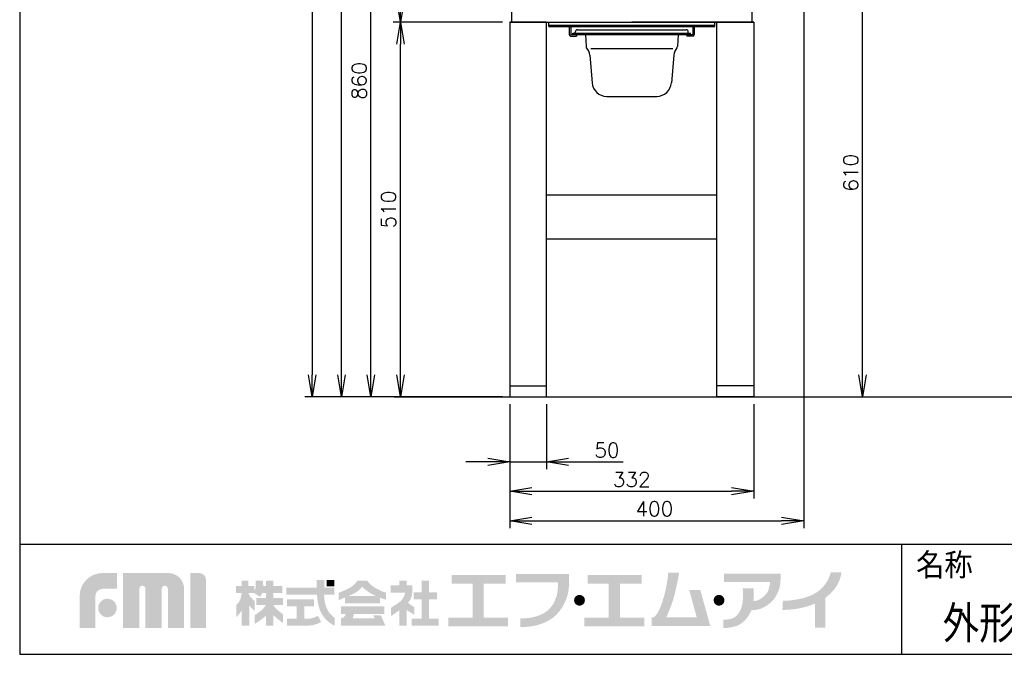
# Model space of a CAD drawing. Extents: x 230 to 4149, y 0 to 2754.
# Tile 1 of 5: x 230 to 1570, y 0 to 863. Entities that reach past the tile are written whole.
import ezdxf
from ezdxf.enums import TextEntityAlignment as Align

# ---------------------------------------------------------------- set-up
doc = ezdxf.new("R2010")
doc.units = 0
doc.header["$PDMODE"] = 3
doc.layers.get('0').update_dxf_attribs({"linetype": 'CONTINUOUS'})
doc.layers.get('DEFPOINTS').update_dxf_attribs({"linetype": 'CONTINUOUS'})
for name, color, linetype in [('DANMEN', 7, 'CONTINUOUS'), ('SUNPOU', 7, 'CONTINUOUS'), ('WAKU', 7, 'CONTINUOUS')]:
    doc.layers.add(name, color=color, linetype=linetype)
doc.styles.get("Standard").update_dxf_attribs({"font": 'romans.shx', "bigfont": 'extfont.shx'})
doc.dimstyles.get("Standard").update_dxf_attribs({"dimscale": 10, "dimtxt": 2, "dimasz": 3, "dimexe": 1, "dimexo": 1, "dimgap": 0.6, "dimtad": 3, "dimdec": 0, "dimzin": 0, "dimdsep": 46, "dimtxsty": 'STANDARD', "dimblk1": 'OPEN', "dimblk2": 'OPEN', "dimsah": 1, "dimcen": 1.5, "dimadec": 0, "dimazin": 0, "dimtfac": 1, "dimtdec": 0, "dimtmove": 0, "dimatfit": 0, "dimldrblk": 'DOTSMALL', "dimfxl": 1, "dimtvp": 1, "dimtolj": 1, "dimtzin": 0, "dimarcsym": 0})

# ---------------------------------------------------------------- blocks, each defined once
blk = doc.blocks.new('_OPEN')
at = {"color": 0, "linetype": 'ByBlock'}
for p, q in [((-1, 0.167), (0, 0)), ((0, 0), (-1, -0.167)), ((0, 0), (-1, 0))]:
    blk.add_line(p, q, dxfattribs=at)
blk = doc.blocks.new('*D6')
at = {"layer": 'DEFPOINTS', "color": 0}
for p in [(897, 350.2), (1229, 350.2), (1229, 221.8)]:
    blk.add_point(p, dxfattribs=at)
at = {"layer": 'SUNPOU', "color": 0, "lineweight": -2}
for p, q in [((897, 340.2), (897, 211.8)), ((1229, 340.2), (1229, 211.8)), ((927, 221.8), (1199, 221.8))]:
    blk.add_line(p, q, dxfattribs=at)
at = {"layer": 'SUNPOU', "color": 0, "lineweight": -2, "xscale": 30, "yscale": 30, "zscale": 30, "rotation": 180}
blk.add_blockref('_OPEN', (897, 221.8), dxfattribs=at)
at = {"layer": 'SUNPOU', "color": 0, "lineweight": -2, "xscale": 30, "yscale": 30, "zscale": 30}
blk.add_blockref('_OPEN', (1229, 221.8), dxfattribs=at)
at = {"layer": 'SUNPOU', "color": 0, "insert": (1063, 237.8), "char_height": 20, "attachment_point": 5}
blk.add_mtext('\\A1;332', dxfattribs=at)
blk = doc.blocks.new('_DotSmall')
at = {"color": 0, "linetype": 'ByBlock', "const_width": 0.5}
blk.add_lwpolyline([(-0.0625, 0, 1), (0.0625, 0, 1)], format="xyb", close=True, dxfattribs=at)
blk = doc.blocks.new('*D8')
at = {"layer": 'DEFPOINTS', "color": 0}
for p in [(897, 350.2), (947, 350.2), (947, 261.8)]:
    blk.add_point(p, dxfattribs=at)
at = {"layer": 'SUNPOU', "color": 0, "lineweight": -2}
for p, q in [((897, 340.2), (897, 251.8)), ((947, 340.2), (947, 251.8)), ((867, 261.8), (837, 261.8)), ((897, 261.8), (947, 261.8)), ((977, 261.8), (1051.4, 261.8))]:
    blk.add_line(p, q, dxfattribs=at)
at = {"layer": 'SUNPOU', "color": 0, "lineweight": -2, "xscale": 30, "yscale": 30, "zscale": 30}
blk.add_blockref('_OPEN', (897, 261.8), dxfattribs=at)
at = {"layer": 'SUNPOU', "color": 0, "lineweight": -2, "xscale": 30, "yscale": 30, "zscale": 30, "rotation": 180}
blk.add_blockref('_OPEN', (947, 261.8), dxfattribs=at)
at = {"layer": 'SUNPOU', "color": 0, "insert": (1029.2, 277.8), "char_height": 20, "attachment_point": 5}
blk.add_mtext('\\A1;50', dxfattribs=at)
blk = doc.blocks.new('*D10')
at = {"layer": 'DEFPOINTS', "color": 0}
for p in [(748.1, 860.2), (897, 860.2), (864.1, 350.2)]:
    blk.add_point(p, dxfattribs=at)
at = {"layer": 'SUNPOU', "color": 0, "lineweight": -2}
for p, q in [((887, 860.2), (738.1, 860.2)), ((748.1, 380.2), (748.1, 830.2)), ((854.1, 350.2), (738.1, 350.2))]:
    blk.add_line(p, q, dxfattribs=at)
at = {"layer": 'SUNPOU', "color": 0, "lineweight": -2, "xscale": 30, "yscale": 30, "zscale": 30}
for p, rotation in [((748.1, 860.2), 90), ((748.1, 350.2), 270)]:
    blk.add_blockref('_OPEN', p, dxfattribs=dict(at, rotation=rotation))
at = {"layer": 'SUNPOU', "color": 0, "insert": (732.1, 605.2), "char_height": 20, "attachment_point": 5, "rotation": 90}
blk.add_mtext('\\A1;510', dxfattribs=at)
blk = doc.blocks.new('*D11')
at = {"layer": 'DEFPOINTS', "color": 0}
for p in [(748.1, 1210.2), (935.5, 1210.2), (897, 860.2)]:
    blk.add_point(p, dxfattribs=at)
at = {"layer": 'SUNPOU', "color": 0, "lineweight": -2}
for p, q in [((925.5, 1210.2), (738.1, 1210.2)), ((748.1, 890.2), (748.1, 1180.2)), ((887, 860.2), (738.1, 860.2))]:
    blk.add_line(p, q, dxfattribs=at)
at = {"layer": 'SUNPOU', "color": 0, "lineweight": -2, "xscale": 30, "yscale": 30, "zscale": 30}
for p, rotation in [((748.1, 1210.2), 90), ((748.1, 860.2), 270)]:
    blk.add_blockref('_OPEN', p, dxfattribs=dict(at, rotation=rotation))
at = {"layer": 'SUNPOU', "color": 0, "insert": (732.1, 1035.2), "char_height": 20, "attachment_point": 5, "rotation": 90}
blk.add_mtext('\\A1;350', dxfattribs=at)
blk = doc.blocks.new('*D12')
at = {"layer": 'DEFPOINTS', "color": 0}
for p in [(668.1, 1705.2), (838, 1705.2), (897, 350.2)]:
    blk.add_point(p, dxfattribs=at)
at = {"layer": 'SUNPOU', "color": 0, "lineweight": -2}
for p, q in [((828, 1705.2), (658.1, 1705.2)), ((668.1, 380.2), (668.1, 1675.2)), ((887, 350.2), (658.1, 350.2))]:
    blk.add_line(p, q, dxfattribs=at)
at = {"layer": 'SUNPOU', "color": 0, "lineweight": -2, "xscale": 30, "yscale": 30, "zscale": 30}
for p, rotation in [((668.1, 1705.2), 90), ((668.1, 350.2), 270)]:
    blk.add_blockref('_OPEN', p, dxfattribs=dict(at, rotation=rotation))
at = {"layer": 'SUNPOU', "color": 0, "insert": (652.1, 1027.7), "char_height": 20, "attachment_point": 5, "rotation": 90}
blk.add_mtext('\\A1;1355', dxfattribs=at)
blk = doc.blocks.new('*D13')
at = {"layer": 'DEFPOINTS', "color": 0}
for p in [(1058.5, 1770.2), (628.1, 350.2), (897, 350.2)]:
    blk.add_point(p, dxfattribs=at)
at = {"layer": 'SUNPOU', "color": 0, "lineweight": -2}
for p, q in [((1048.5, 1770.2), (618.1, 1770.2)), ((628.1, 1740.2), (628.1, 380.2)), ((887, 350.2), (618.1, 350.2))]:
    blk.add_line(p, q, dxfattribs=at)
at = {"layer": 'SUNPOU', "color": 0, "lineweight": -2, "xscale": 30, "yscale": 30, "zscale": 30}
for p, rotation in [((628.1, 1770.2), 90), ((628.1, 350.2), 270)]:
    blk.add_blockref('_OPEN', p, dxfattribs=dict(at, rotation=rotation))
at = {"layer": 'SUNPOU', "color": 0, "insert": (612.1, 1062.7), "char_height": 20, "attachment_point": 5, "rotation": 90}
blk.add_mtext('\\A1;1420', dxfattribs=at)
blk = doc.blocks.new('*D19')
at = {"layer": 'DEFPOINTS', "color": 0}
for p in [(1266.5, 960.2), (1377, 960.2), (1369.7, 350.2)]:
    blk.add_point(p, dxfattribs=at)
at = {"layer": 'SUNPOU', "color": 0, "lineweight": -2}
for p, q in [((1276.5, 960.2), (1387, 960.2)), ((1377, 380.2), (1377, 930.2)), ((1379.7, 350.2), (1387, 350.2))]:
    blk.add_line(p, q, dxfattribs=at)
at = {"layer": 'SUNPOU', "color": 0, "lineweight": -2, "xscale": 30, "yscale": 30, "zscale": 30}
for p, rotation in [((1377, 960.2), 90), ((1377, 350.2), 270)]:
    blk.add_blockref('_OPEN', p, dxfattribs=dict(at, rotation=rotation))
at = {"layer": 'SUNPOU', "color": 0, "insert": (1361, 655.2), "char_height": 20, "attachment_point": 5, "rotation": 90}
blk.add_mtext('\\A1;610', dxfattribs=at)
blk = doc.blocks.new('*D20')
at = {"layer": 'DEFPOINTS', "color": 0}
for p in [(1297, 1095.2), (897, 350.2), (1297, 181.8)]:
    blk.add_point(p, dxfattribs=at)
at = {"layer": 'SUNPOU', "color": 0, "lineweight": -2}
for p, q in [((1297, 1085.2), (1297, 171.8)), ((897, 340.2), (897, 171.8)), ((927, 181.8), (1267, 181.8))]:
    blk.add_line(p, q, dxfattribs=at)
at = {"layer": 'SUNPOU', "color": 0, "lineweight": -2, "xscale": 30, "yscale": 30, "zscale": 30, "rotation": 180}
blk.add_blockref('_OPEN', (897, 181.8), dxfattribs=at)
at = {"layer": 'SUNPOU', "color": 0, "lineweight": -2, "xscale": 30, "yscale": 30, "zscale": 30}
blk.add_blockref('_OPEN', (1297, 181.8), dxfattribs=at)
at = {"layer": 'SUNPOU', "color": 0, "insert": (1093.8, 197.8), "char_height": 20, "attachment_point": 5}
blk.add_mtext('\\A1;400', dxfattribs=at)
blk = doc.blocks.new('*D24')
at = {"layer": 'DEFPOINTS', "color": 0}
for p in [(708.1, 1210.2), (935.5, 1210.2), (897, 350.2)]:
    blk.add_point(p, dxfattribs=at)
at = {"layer": 'SUNPOU', "color": 0, "lineweight": -2}
for p, q in [((925.5, 1210.2), (698.1, 1210.2)), ((708.1, 380.2), (708.1, 1180.2)), ((887, 350.2), (698.1, 350.2))]:
    blk.add_line(p, q, dxfattribs=at)
at = {"layer": 'SUNPOU', "color": 0, "lineweight": -2, "xscale": 30, "yscale": 30, "zscale": 30}
for p, rotation in [((708.1, 1210.2), 90), ((708.1, 350.2), 270)]:
    blk.add_blockref('_OPEN', p, dxfattribs=dict(at, rotation=rotation))
at = {"layer": 'SUNPOU', "color": 0, "insert": (692.1, 780.2), "char_height": 20, "attachment_point": 5, "rotation": 90}
blk.add_mtext('\\A1;860', dxfattribs=at)

msp = doc.modelspace()

# ---------------------------------------------------------------- hatches: boundary and pattern name
at = {"layer": 'WAKU'}
h = msp.add_hatch(color=1, dxfattribs=at)
edge = h.paths.add_edge_path()
edge.add_spline(control_points=[(311.6, 35.7), (311.6, 35.7), (311.6, 79.3), (311.6, 79.3), (311.6, 96.6), (325.6, 110.6), (342.9, 110.6), (342.9, 110.6), (362.3, 110.6), (362.3, 110.6), (362.3, 110.6), (362.3, 89.1), (362.3, 89.1), (362.3, 89.1), (342.9, 89.1), (342.9, 89.1), (337.5, 89.1), (333.1, 84.7), (333.1, 79.3), (333.1, 79.3), (333.1, 35.7), (333.1, 35.7), (333.1, 35.7), (311.6, 35.7), (311.6, 35.7)], knot_values=[0, 0, 0, 0, 1, 1, 1, 2, 2, 2, 3, 3, 3, 4, 4, 4, 5, 5, 5, 6, 6, 6, 7, 7, 7, 8, 8, 8, 8], degree=3, periodic=0)
h = msp.add_hatch(color=1, dxfattribs=at)
edge = h.paths.add_edge_path()
edge.add_spline(control_points=[(453.5, 35.7), (453.5, 35.7), (431.7, 35.7), (431.7, 35.7), (431.7, 35.7), (431.7, 89.1), (431.7, 89.1), (431.7, 91.4), (429.8, 93.3), (427.5, 93.3), (425.2, 93.3), (423.3, 91.4), (423.3, 89.1), (423.3, 89.1), (423.3, 35.7), (423.3, 35.7), (423.3, 35.7), (401.2, 35.7), (401.2, 35.7), (401.2, 35.7), (401.2, 89.1), (401.2, 89.1), (401.2, 91.4), (399.4, 93.3), (397.1, 93.3), (394.7, 93.3), (392.8, 91.4), (392.8, 89.1), (392.8, 89.1), (392.8, 35.7), (392.8, 35.7), (392.8, 35.7), (370.8, 35.7), (370.8, 35.7), (370.8, 35.7), (370.8, 110.6), (370.8, 110.6), (370.8, 110.6), (402.5, 110.6), (402.5, 110.6), (402.5, 110.6), (432.2, 110.6), (432.2, 110.6), (444.1, 110.6), (453.8, 101), (453.8, 89.1), (453.8, 89.1), (453.8, 87.1), (453.8, 87.1), (453.8, 83.8), (453.8, 35.7), (453.8, 35.7), (453.8, 35.7), (453.5, 35.7), (453.5, 35.7)], knot_values=[0, 0, 0, 0, 1, 1, 1, 2, 2, 2, 3, 3, 3, 4, 4, 4, 5, 5, 5, 6, 6, 6, 7, 7, 7, 8, 8, 8, 9, 9, 9, 10, 10, 10, 11, 11, 11, 12, 12, 12, 13, 13, 13, 14, 14, 14, 15, 15, 15, 16, 16, 16, 17, 17, 17, 18, 18, 18, 18], degree=3, periodic=0)
h = msp.add_hatch(color=1, dxfattribs=at)
edge = h.paths.add_edge_path()
edge.add_spline(control_points=[(462.1, 35.7), (462.1, 35.7), (462.1, 110.7), (462.1, 110.7), (462.1, 110.7), (473.9, 110.7), (473.9, 110.7), (479.3, 110.7), (483.7, 106.3), (483.7, 100.9), (483.7, 100.9), (483.7, 35.7), (483.7, 35.7), (483.7, 35.7), (462.1, 35.7), (462.1, 35.7)], knot_values=[0, 0, 0, 0, 1, 1, 1, 2, 2, 2, 3, 3, 3, 4, 4, 4, 5, 5, 5, 5], degree=3, periodic=0)
for points in [[(861.7, 50), (861.7, 96.3), (891.3, 96.3), (891.3, 107.8), (817.7, 107.8), (817.7, 96.3), (846.5, 96.3), (846.5, 50), (813.5, 50), (813.5, 38.1), (894.8, 38.1), (894.8, 50)], [(1047, 50), (1047, 96.3), (1076.5, 96.3), (1076.5, 107.8), (1003, 107.8), (1003, 96.3), (1031.8, 96.3), (1031.8, 50), (998.7, 50), (998.7, 38.1), (1080, 38.1), (1080, 50)], [(658.1, 92.7), (647.7, 92.7), (647.7, 100.9), (658.1, 100.9)], [(786.9, 48.7), (786.9, 74.6), (797.8, 74.6), (797.8, 84.4), (786.9, 84.4), (786.9, 100.3), (777.1, 100.3), (777.1, 84.4), (766, 84.4), (766, 74.6), (777.1, 74.6), (777.1, 48.7), (763.7, 48.7), (763.7, 38.8), (800.2, 38.8), (800.2, 48.7)]]:
    msp.add_hatch(color=1, dxfattribs=at).paths.add_polyline_path(points)
h = msp.add_hatch(color=1, dxfattribs=at)
edge = h.paths.add_edge_path()
edge.add_spline(control_points=[(977.5, 98), (977.5, 98), (977.5, 100.1), (977.5, 100.1), (977.5, 101.5), (977.5, 102.2), (977.5, 102.3), (977.5, 102.3), (977.5, 109.3), (977.5, 109.3), (977.5, 109.3), (905.4, 109.3), (905.4, 109.3), (905.4, 109.3), (905.4, 98), (905.4, 98), (905.4, 98), (962.4, 98), (962.4, 98), (962.6, 94.1), (962.9, 85.8), (960.5, 78.7), (958.1, 71.4), (955, 66), (950.7, 61.6), (942, 52.6), (925.9, 48.3), (911.6, 49), (911.6, 49), (911.6, 48.9), (911.6, 48.9), (911.6, 48.9), (911.6, 37.2), (911.6, 37.2), (911.6, 37.2), (911.6, 37.2), (911.6, 37.2), (929.1, 36.4), (949.3, 42.4), (960.3, 53.7), (965.5, 59.2), (970.2, 65.7), (973.5, 74.2), (976.7, 82.2), (977.5, 89.6), (977.5, 94.7), (977.5, 96), (977.5, 97.1), (977.5, 98), (977.5, 98), (977.5, 98), (977.5, 98)], knot_values=[0, 0, 0, 0, 1, 1, 1, 2, 2, 2, 3, 3, 3, 4, 4, 4, 5, 5, 5, 6, 6, 6, 7, 7, 7, 8, 8, 8, 9, 9, 9, 10, 10, 10, 11, 11, 11, 12, 12, 12, 13, 13, 13, 14, 14, 14, 15, 15, 15, 16, 16, 16, 17, 17, 17, 17], degree=3, periodic=0)
h = msp.add_hatch(color=1, dxfattribs=at)
edge = h.paths.add_edge_path()
edge.add_spline(control_points=[(1156.4, 87.3), (1156.4, 87.3), (1141.3, 87.3), (1141.3, 87.3), (1141.3, 87.3), (1151.5, 50.2), (1151.5, 50.2), (1151.5, 50.2), (1109.8, 50.2), (1109.8, 50.2), (1111, 52.5), (1113.6, 58.1), (1117.2, 67.7), (1122.9, 83.4), (1127.6, 111.2), (1127.6, 111.2), (1127.6, 111.2), (1112.7, 111.2), (1112.7, 111.2), (1112.7, 111.2), (1111.7, 92.5), (1104.2, 70.2), (1099.1, 54.9), (1094.6, 51.1), (1092.2, 50.2), (1092.2, 50.2), (1089.9, 50.2), (1089.9, 50.2), (1089.9, 50.2), (1089.9, 38.7), (1089.9, 38.7), (1089.9, 38.7), (1154.7, 38.7), (1154.7, 38.7), (1154.7, 38.7), (1164.6, 38.7), (1164.6, 38.7), (1164.6, 38.7), (1169.8, 38.7), (1169.8, 38.7), (1169.8, 38.7), (1156.4, 87.3), (1156.4, 87.3)], knot_values=[0, 0, 0, 0, 1, 1, 1, 2, 2, 2, 3, 3, 3, 4, 4, 4, 5, 5, 5, 6, 6, 6, 7, 7, 7, 8, 8, 8, 9, 9, 9, 10, 10, 10, 11, 11, 11, 12, 12, 12, 13, 13, 13, 14, 14, 14, 14], degree=3, periodic=0)
h = msp.add_hatch(color=1, dxfattribs=at)
edge = h.paths.add_edge_path()
edge.add_spline(control_points=[(1265.5, 101.6), (1265.5, 101.6), (1265.5, 109.8), (1265.5, 109.8), (1265.5, 109.8), (1188.5, 109.8), (1188.5, 109.8), (1188.5, 109.8), (1188.5, 98.2), (1188.5, 98.2), (1188.5, 98.2), (1251.3, 98.2), (1251.3, 98.2), (1251, 95.1), (1249.9, 85.4), (1244.5, 80.3), (1238, 74.2), (1233.2, 72.5), (1228.8, 72.5), (1228.8, 72.5), (1228.8, 72.5), (1228.8, 72.5), (1229.7, 81.5), (1228.7, 89.9), (1228.7, 89.9), (1228.7, 89.9), (1213.9, 89.9), (1213.9, 89.9), (1213.9, 89.9), (1214.9, 87.4), (1214.2, 74.5), (1213.5, 60.6), (1207.4, 52.9), (1202, 49.7), (1196.6, 46.5), (1187.6, 47.4), (1187.6, 47.4), (1187.6, 47.4), (1187.6, 35.7), (1187.6, 35.7), (1187.6, 35.7), (1192.3, 35.2), (1202.4, 37.6), (1211.4, 39.6), (1219.2, 46.4), (1224.9, 57.7), (1225.1, 58), (1225.6, 59.7), (1225.7, 60), (1232.7, 60.1), (1240.7, 60.6), (1252, 70.3), (1260.9, 77.9), (1264.3, 89.7), (1265.2, 96.1), (1265.2, 96.1), (1265.5, 101.6), (1265.5, 101.6)], knot_values=[0, 0, 0, 0, 1, 1, 1, 2, 2, 2, 3, 3, 3, 4, 4, 4, 5, 5, 5, 6, 6, 6, 7, 7, 7, 8, 8, 8, 9, 9, 9, 10, 10, 10, 11, 11, 11, 12, 12, 12, 13, 13, 13, 14, 14, 14, 15, 15, 15, 16, 16, 16, 17, 17, 17, 18, 18, 18, 19, 19, 19, 19], degree=3, periodic=0)
h = msp.add_hatch(color=1, dxfattribs=at)
edge = h.paths.add_edge_path()
edge.add_spline(control_points=[(1348.5, 111.4), (1348.5, 111.4), (1333.8, 111.4), (1333.8, 111.4), (1333.8, 111.1), (1329.6, 91), (1309.8, 81.4), (1302.4, 77.9), (1295.8, 76.3), (1290.2, 75.1), (1277.9, 72.5), (1268.8, 72.9), (1268.7, 72.9), (1268.7, 72.9), (1268.1, 60.5), (1268.1, 60.5), (1268.5, 60.5), (1278.8, 60), (1292.8, 62.9), (1298.3, 64.1), (1304.8, 65.7), (1312.2, 68.9), (1312.2, 68.9), (1312.2, 36.1), (1312.2, 36.1), (1312.2, 36.1), (1326.7, 36.1), (1326.7, 36.1), (1326.7, 36.1), (1326.7, 77), (1326.7, 77), (1347.1, 91.6), (1348.2, 110.4), (1348.5, 111.4)], knot_values=[0, 0, 0, 0, 1, 1, 1, 2, 2, 2, 3, 3, 3, 4, 4, 4, 5, 5, 5, 6, 6, 6, 7, 7, 7, 8, 8, 8, 9, 9, 9, 10, 10, 10, 11, 11, 11, 11], degree=3, periodic=0)
h = msp.add_hatch(color=1, dxfattribs=at)
edge = h.paths.add_edge_path(flags=16)
edge.add_spline(control_points=[(588.4, 54.7), (588.4, 54.7), (584.4, 57.2), (580.4, 60.7), (577.9, 62.8), (576.3, 65.3), (575.3, 67), (575.3, 67), (575.3, 67.2), (575.3, 67.2), (575.3, 67.2), (588.2, 67.2), (588.2, 67.2), (588.2, 67.2), (588.2, 76.7), (588.2, 76.7), (588.2, 76.7), (575.3, 76.7), (575.3, 76.7), (575.3, 76.7), (575.3, 83.5), (575.3, 83.5), (575.3, 83.5), (587.4, 83.5), (587.4, 83.5), (587.4, 83.5), (587.4, 93), (587.4, 93), (587.4, 93), (575.3, 93), (575.3, 93), (575.3, 93), (575.3, 100.2), (575.3, 100.2), (575.3, 100.2), (565.2, 100.2), (565.2, 100.2), (565.2, 100.2), (565.2, 93), (565.2, 93), (565.2, 93), (561.5, 93), (561.5, 93), (561.4, 97.2), (560.7, 100.3), (560.7, 100.3), (560.7, 100.3), (551.3, 100.3), (551.3, 100.3), (551.3, 100.3), (551.4, 92.5), (551.3, 90.8), (551.2, 89.8), (550.3, 88.3), (549.5, 87.1), (549.5, 87.1), (549.5, 93), (549.5, 93), (549.5, 93), (541.2, 93), (541.2, 93), (541.2, 93), (541.2, 100.3), (541.2, 100.3), (541.2, 100.3), (532.1, 100.3), (532.1, 100.3), (532.1, 100.3), (532.1, 93), (532.1, 93), (532.1, 93), (524.2, 93), (524.2, 93), (524.2, 93), (524.2, 83.3), (524.2, 83.3), (524.2, 83.3), (532.1, 83.3), (532.1, 83.3), (532.1, 83.3), (532.1, 83.2), (532.1, 83.2), (531.9, 81.5), (530.9, 75), (529.1, 72.2), (527, 69), (524.9, 67.3), (524.9, 67.3), (524.9, 67.3), (524.9, 50.7), (524.9, 50.7), (524.9, 50.7), (530, 56), (532.1, 59.6), (532.1, 59.6), (532.1, 38.9), (532.1, 38.9), (532.1, 38.9), (541.2, 38.9), (541.2, 38.9), (541.2, 38.9), (541.2, 38.9), (541.2, 38.9), (541.2, 38.9), (542.4, 38.9), (542.4, 38.9), (542.4, 38.9), (542.4, 66.7), (542.4, 66.7), (544.8, 63.3), (550, 58.5), (550, 58.5), (550, 58.5), (550, 72.5), (550, 72.5), (550, 72.5), (546.1, 75.6), (544.3, 77.9), (542.8, 79.7), (541.8, 82.3), (541.5, 83.3), (541.5, 83.3), (548.8, 83.3), (548.8, 83.3), (548.8, 83.3), (557.2, 78.3), (557.2, 78.3), (557.2, 78.3), (558.9, 80.5), (560.2, 83.5), (560.2, 83.5), (565.2, 83.5), (565.2, 83.5), (565.2, 83.5), (565.2, 76.7), (565.2, 76.7), (565.2, 76.7), (552.1, 76.7), (552.1, 76.7), (552.1, 76.7), (552.1, 67.2), (552.1, 67.2), (552.1, 67.2), (564.9, 67.2), (564.9, 67.2), (564.1, 65.4), (562.2, 62.3), (558.3, 59.3), (552.6, 54.8), (549.7, 53.3), (549.7, 53.3), (549.7, 53.3), (549.7, 41.3), (549.7, 41.3), (549.7, 41.3), (561.4, 48.1), (565.2, 53), (565.2, 53), (565.2, 38.9), (565.2, 38.9), (565.2, 38.9), (575.3, 38.9), (575.3, 38.9), (575.3, 38.9), (575.3, 53.3), (575.3, 53.3), (580, 48.8), (588.4, 42.3), (588.4, 42.3), (588.4, 42.3), (588.4, 54.7), (588.4, 54.7)], knot_values=[0, 0, 0, 0, 1, 1, 1, 2, 2, 2, 3, 3, 3, 4, 4, 4, 5, 5, 5, 6, 6, 6, 7, 7, 7, 8, 8, 8, 9, 9, 9, 10, 10, 10, 11, 11, 11, 12, 12, 12, 13, 13, 13, 14, 14, 14, 15, 15, 15, 16, 16, 16, 17, 17, 17, 18, 18, 18, 19, 19, 19, 20, 20, 20, 21, 21, 21, 22, 22, 22, 23, 23, 23, 24, 24, 24, 25, 25, 25, 26, 26, 26, 27, 27, 27, 28, 28, 28, 29, 29, 29, 30, 30, 30, 31, 31, 31, 32, 32, 32, 33, 33, 33, 34, 34, 34, 35, 35, 35, 36, 36, 36, 37, 37, 37, 38, 38, 38, 39, 39, 39, 40, 40, 40, 41, 41, 41, 42, 42, 42, 43, 43, 43, 44, 44, 44, 45, 45, 45, 46, 46, 46, 47, 47, 47, 48, 48, 48, 49, 49, 49, 50, 50, 50, 51, 51, 51, 52, 52, 52, 53, 53, 53, 54, 54, 54, 55, 55, 55, 56, 56, 56, 57, 57, 57, 57], degree=3, periodic=0)
h = msp.add_hatch(color=1, dxfattribs=at)
edge = h.paths.add_edge_path()
edge.add_spline(control_points=[(649.2, 60), (647.3, 63.5), (645.9, 67.8), (645.1, 72), (644.6, 75.4), (644.4, 78.9), (644.3, 81.1), (644.3, 81.1), (658.1, 81.1), (658.1, 81.1), (658.1, 81.1), (658.1, 90.6), (658.1, 90.6), (658.1, 90.6), (644.4, 90.6), (644.4, 90.6), (644.4, 90.6), (644.4, 100.9), (644.4, 100.9), (644.4, 100.9), (634.3, 100.9), (634.3, 100.9), (634.3, 100.9), (634.3, 90.6), (634.3, 90.6), (634.3, 90.6), (592.7, 90.6), (592.7, 90.6), (592.7, 90.6), (592.7, 81.1), (592.7, 81.1), (592.7, 81.1), (634.7, 81.1), (634.7, 81.1), (634.8, 78.6), (635.1, 74.5), (635.8, 70.4), (636.7, 65.3), (638.5, 59.8), (640.9, 55.5), (646.1, 46), (654.9, 40.9), (655.7, 40.4), (656.5, 39.9), (658.6, 39.1), (658.6, 39.1), (658.6, 39.1), (658.6, 49.7), (658.6, 49.7), (656.1, 51.4), (651.9, 55.1), (649.2, 60)], knot_values=[0, 0, 0, 0, 1, 1, 1, 2, 2, 2, 3, 3, 3, 4, 4, 4, 5, 5, 5, 6, 6, 6, 7, 7, 7, 8, 8, 8, 9, 9, 9, 10, 10, 10, 11, 11, 11, 12, 12, 12, 13, 13, 13, 14, 14, 14, 15, 15, 15, 16, 16, 16, 17, 17, 17, 17], degree=3, periodic=0)
h = msp.add_hatch(color=1, dxfattribs=at)
edge = h.paths.add_edge_path()
edge.add_spline(control_points=[(677.5, 79.3), (680.6, 80.6), (683.3, 81.9), (685, 82.8), (690, 85.7), (695, 89.3), (695.9, 91.8), (696, 91.8), (696.2, 91.9), (696.5, 91.7), (696.6, 91.1), (702.1, 86.5), (706.2, 83.8), (709, 82.1), (712, 80.6), (714.9, 79.3), (714.9, 79.3), (677.5, 79.3), (677.5, 79.3)], knot_values=[0, 0, 0, 0, 1, 1, 1, 2, 2, 2, 3, 3, 3, 4, 4, 4, 5, 5, 5, 6, 6, 6, 6], degree=3, periodic=0)
edge = h.paths.add_edge_path(flags=16)
edge.add_spline(control_points=[(728.6, 83.7), (728.6, 83.7), (722.3, 85.7), (715.7, 89.3), (706.4, 94.4), (703, 100.2), (703, 100.2), (703, 100.2), (689.6, 100.2), (689.6, 100.2), (689.6, 100.2), (686.1, 94), (677.8, 89.7), (669.5, 85.4), (664, 83.7), (664, 83.7), (664, 83.7), (664, 73.6), (664, 73.6), (664, 73.6), (668, 75.2), (672.6, 77.2), (672.6, 77.2), (672.6, 69.2), (672.6, 69.2), (672.6, 69.2), (720.2, 69.2), (720.2, 69.2), (720.2, 69.2), (720.2, 77.1), (720.2, 77.1), (725, 75.3), (728.6, 74.4), (728.6, 74.4), (728.6, 74.4), (728.6, 83.7), (728.6, 83.7)], knot_values=[0, 0, 0, 0, 1, 1, 1, 2, 2, 2, 3, 3, 3, 4, 4, 4, 5, 5, 5, 6, 6, 6, 7, 7, 7, 8, 8, 8, 9, 9, 9, 10, 10, 10, 11, 11, 11, 12, 12, 12, 12], degree=3, periodic=0)
h = msp.add_hatch(color=1, dxfattribs=at)
edge = h.paths.add_edge_path()
edge.add_spline(control_points=[(767.1, 64.3), (767.1, 64.3), (762.7, 66.7), (760.6, 68.3), (759.8, 68.9), (759.1, 69.6), (758.5, 70.3), (760.1, 72), (761.4, 73.9), (762.3, 75.7), (765.5, 82.6), (764.2, 93.7), (764.2, 93.7), (764.2, 93.7), (756.6, 93.7), (756.6, 93.7), (756.6, 93.7), (756.6, 100.3), (756.6, 100.3), (756.6, 100.3), (746.6, 100.3), (746.6, 100.3), (746.6, 100.3), (746.6, 93.7), (746.6, 93.7), (746.6, 93.7), (734.9, 93.7), (734.9, 93.7), (734.9, 93.7), (734.9, 83.8), (734.9, 83.8), (734.9, 83.8), (754.5, 83.8), (754.5, 83.8), (754.2, 79.5), (750.6, 74), (747, 71.1), (743.2, 68.2), (735.3, 63.4), (735.3, 63.4), (735.3, 63.4), (735.3, 52.2), (735.3, 52.2), (735.3, 52.2), (738.8, 54), (744.1, 58), (744.9, 58.6), (745.9, 59.3), (746.8, 60.1), (746.8, 60.1), (746.8, 38.8), (746.8, 38.8), (746.8, 38.8), (756.5, 38.8), (756.5, 38.8), (756.5, 38.8), (756.5, 60.5), (756.5, 60.5), (760.9, 57.2), (767.1, 53.8), (767.1, 53.8), (767.1, 53.8), (767.1, 64.3), (767.1, 64.3)], knot_values=[0, 0, 0, 0, 1, 1, 1, 2, 2, 2, 3, 3, 3, 4, 4, 4, 5, 5, 5, 6, 6, 6, 7, 7, 7, 8, 8, 8, 9, 9, 9, 10, 10, 10, 11, 11, 11, 12, 12, 12, 13, 13, 13, 14, 14, 14, 15, 15, 15, 16, 16, 16, 17, 17, 17, 18, 18, 18, 19, 19, 19, 20, 20, 20, 21, 21, 21, 21], degree=3, periodic=0)
h = msp.add_hatch(color=1, dxfattribs=at)
edge = h.paths.add_edge_path()
edge.add_spline(control_points=[(999.3, 73.5), (999.3, 69.4), (996, 66.1), (991.9, 66.1), (987.8, 66.1), (984.5, 69.4), (984.5, 73.5), (984.5, 77.6), (987.8, 80.9), (991.9, 80.9), (996, 80.9), (999.3, 77.6), (999.3, 73.5)], knot_values=[0, 0, 0, 0, 1, 1, 1, 2, 2, 2, 3, 3, 3, 4, 4, 4, 4], degree=3, periodic=0)
h = msp.add_hatch(color=1, dxfattribs=at)
edge = h.paths.add_edge_path()
edge.add_spline(control_points=[(1189.2, 73.5), (1189.2, 69.4), (1185.9, 66.1), (1181.8, 66.1), (1177.7, 66.1), (1174.4, 69.4), (1174.4, 73.5), (1174.4, 77.6), (1177.7, 80.9), (1181.8, 80.9), (1185.9, 80.9), (1189.2, 77.6), (1189.2, 73.5)], knot_values=[0, 0, 0, 0, 1, 1, 1, 2, 2, 2, 3, 3, 3, 4, 4, 4, 4], degree=3, periodic=0)
h = msp.add_hatch(color=1, dxfattribs=at)
edge = h.paths.add_edge_path()
edge.add_spline(control_points=[(336.8, 63), (336.8, 70), (342.4, 75.6), (349.4, 75.6), (356.4, 75.6), (362, 70), (362, 63), (362, 56), (356.4, 50.4), (349.4, 50.4), (342.4, 50.4), (336.8, 56), (336.8, 63)], knot_values=[0, 0, 0, 0, 1, 1, 1, 2, 2, 2, 3, 3, 3, 4, 4, 4, 4], degree=3, periodic=0)
h = msp.add_hatch(color=1, dxfattribs=at)
edge = h.paths.add_edge_path()
edge.add_spline(control_points=[(635.9, 52.4), (634.6, 51.7), (630.7, 49.8), (627.9, 49.2), (626.4, 48.8), (623.4, 48.4), (620.9, 48.4), (620.9, 48.4), (620.4, 48.4), (620.4, 48.4), (620.4, 48.4), (620.4, 48.4), (620.4, 48.4), (620.4, 48.4), (617.3, 48.4), (617.3, 48.4), (617.3, 48.4), (617.3, 65.2), (617.3, 65.2), (617.3, 65.2), (630.7, 65.2), (630.7, 65.2), (630.7, 65.2), (630.7, 74.6), (630.7, 74.6), (630.7, 74.6), (594, 74.6), (594, 74.6), (594, 74.6), (594, 65.2), (594, 65.2), (594, 65.2), (606.9, 65.2), (606.9, 65.2), (606.9, 65.2), (606.9, 48.4), (606.9, 48.4), (606.9, 48.4), (594, 48.4), (594, 48.4), (594, 48.4), (594, 39), (594, 39), (594, 39), (620.4, 39), (620.4, 39), (620.4, 39), (620.9, 39), (620.9, 39), (623.9, 39), (627.6, 39.4), (630, 39.9), (634.5, 41), (639.8, 43.7), (640.3, 44), (640.3, 44), (635.9, 52.4), (635.9, 52.4)], knot_values=[0, 0, 0, 0, 1, 1, 1, 2, 2, 2, 3, 3, 3, 4, 4, 4, 5, 5, 5, 6, 6, 6, 7, 7, 7, 8, 8, 8, 9, 9, 9, 10, 10, 10, 11, 11, 11, 12, 12, 12, 13, 13, 13, 14, 14, 14, 15, 15, 15, 16, 16, 16, 17, 17, 17, 18, 18, 18, 19, 19, 19, 19], degree=3, periodic=0)
h = msp.add_hatch(color=1, dxfattribs=at)
edge = h.paths.add_edge_path()
edge.add_spline(control_points=[(721.5, 53.2), (721.5, 53.2), (711.2, 53.2), (711.2, 53.2), (711.2, 53.2), (713.1, 49), (713.1, 49), (713.1, 49), (683.3, 49), (683.3, 49), (683.3, 49), (684.9, 54.8), (684.9, 54.8), (684.9, 54.8), (726.1, 54.8), (726.1, 54.8), (726.1, 54.8), (726.1, 65.1), (726.1, 65.1), (726.1, 65.1), (667.1, 65.1), (667.1, 65.1), (667.1, 65.1), (667.1, 54.8), (667.1, 54.8), (667.1, 54.8), (673.4, 54.8), (673.4, 54.8), (673.3, 53.9), (672.9, 52.3), (672, 51.4), (670.7, 50.2), (670.5, 49.9), (669.4, 49.4), (668.9, 49.2), (668.6, 49.1), (668.3, 49), (668.3, 49), (667.1, 49), (667.1, 49), (667.1, 49), (667.1, 38.9), (667.1, 38.9), (667.1, 38.9), (727.4, 38.9), (727.4, 38.9), (727.4, 38.9), (727.7, 38.9), (727.7, 38.9), (727.7, 38.9), (721.5, 53.2), (721.5, 53.2)], knot_values=[0, 0, 0, 0, 1, 1, 1, 2, 2, 2, 3, 3, 3, 4, 4, 4, 5, 5, 5, 6, 6, 6, 7, 7, 7, 8, 8, 8, 9, 9, 9, 10, 10, 10, 11, 11, 11, 12, 12, 12, 13, 13, 13, 14, 14, 14, 15, 15, 15, 16, 16, 16, 17, 17, 17, 17], degree=3, periodic=0)

# ---------------------------------------------------------------- linework, layer by layer
at = {"color": 2}
for p, q in [((899.5, 1121.2), (899.5, 860.2)), ((1226.5, 1121.2), (1226.5, 860.2)), ((897, 860.2), (897, 350.2)), ((947, 860.2), (897, 860.2)), ((897, 860.2), (1179, 860.2)), ((947, 350.2), (947, 860.2)), ((950, 854.2), (950, 860.2)), ((1229, 860.2), (1063, 860.2)), ((1176, 854.2), (1176, 860.2)), ((1179, 350.2), (1179, 860.2)), ((1179, 860.2), (1229, 860.2)), ((1229, 860.2), (1229, 350.2)), ((950, 856.2), (1176, 856.2)), ((950, 854.2), (1176, 854.2)), ((978, 854.2), (978, 843.2)), ((980, 854.2), (980, 843.7)), ((983, 843.2), (983, 845.2)), ((983, 845.2), (1143, 845.2)), ((986, 845.2), (986, 846.7)), ((989, 849.7), (1137, 849.7)), ((1140, 845.2), (1140, 846.7)), ((1143, 843.2), (1143, 845.2)), ((1146, 854.2), (1146, 843.7)), ((1148, 854.2), (1148, 843.2)), ((980, 841.2), (988, 841.2)), ((980.5, 843.2), (1145.5, 843.2)), ((988, 843.2), (988, 841.2)), ((1000, 843.2), (1000.9, 827)), ((1126, 843.2), (1125.2, 827)), ((1138, 843.2), (1138, 841.2)), ((1146, 841.2), (1138, 841.2)), ((1007.3, 824.2), (1118.8, 824.2)), ((1006, 815), (1009.1, 777.6)), ((1120.1, 815), (1117, 777.6)), ((1029, 759.2), (1097.1, 759.2)), ((897, 365.2), (947, 365.2)), ((1229, 365.2), (1179, 365.2)), ((897, 350.2), (947, 350.2)), ((1229, 350.2), (1179, 350.2))]:
    msp.add_line(p, q, dxfattribs=at)
for centre, radius, start, end in [((989, 846.7), 3, 90, 180), ((1137, 846.7), 3, 0, 90), ((980, 843.2), 2, 180, 270), ((980.5, 843.7), 0.5, 180, 270), ((1145.5, 843.7), 0.5, 270, 360), ((1146, 843.2), 2, 270, 0), ((1029, 779.2), 20, 184.7152, 270), ((1097.1, 779.2), 20, 270, 355.2848)]:
    msp.add_arc(centre, radius, start, end, dxfattribs=at)
at = {"layer": 'DANMEN', "color": 2}
for p, q in [((947, 625.2), (1179, 625.2)), ((947, 565.2), (1179, 565.2)), ((739.7, 350.2), (2677.6, 350.2))]:
    msp.add_line(p, q, dxfattribs=at)
for centre, radius, start, end in [((1003.9, 827.1), 3, 183.0128, 217.6219), ((983.5, 811.4), 22.8, 9.1993, 37.6219), ((1142.6, 811.4), 22.8, 142.3781, 170.8007), ((1122.2, 827.1), 3, 322.3781, 356.9872)]:
    msp.add_arc(centre, radius, start, end, dxfattribs=at)
at = {"layer": 'WAKU', "color": 6}
for p, q in [((230, 2753.5), (230, 0)), ((230, 150), (4050, 150)), ((230, 0), (4050, 0))]:
    msp.add_line(p, q, dxfattribs=at)
at = {"layer": 'WAKU', "color": 7}
msp.add_line((1430, 150), (1430, 0), dxfattribs=at)

# ---------------------------------------------------------------- texts
at = {"layer": 'WAKU'}
msp.add_text('名称', height=35, dxfattribs=at).set_placement((1450, 103.1))
at = {"layer": 'WAKU', "color": 1, "width": 0.9}
msp.add_text('外形寸法図', height=50, dxfattribs=at).set_placement((1610, 16), align=Align.CENTER)

# ---------------------------------------------------------------- dimensions: what is measured, and where the dimension line sits
at = {"layer": 'SUNPOU'}
for base, p1, p2, picture, middle in [((628.1, 350.2), (1058.5, 1770.2), (897, 350.2), '*D13', (628.1, 1062.7)), ((668.1, 1705.2), (897, 350.2), (838, 1705.2), '*D12', (668.1, 1027.7)), ((748.1, 1210.2), (897, 860.2), (935.5, 1210.2), '*D11', (748.1, 1035.2)), ((748.1, 860.2), (864.1, 350.2), (897, 860.2), '*D10', (748.1, 605.2))]:
    dim = msp.add_linear_dim(base=base, p1=p1, p2=p2, angle=90, dimstyle='STANDARD', override={"dimtmove": 0}, dxfattribs=at)
    dim.commit()
    dim.dimension.update_dxf_attribs({"geometry": picture, "text_midpoint": middle, "dimtype": 160})
dim = msp.add_linear_dim(base=(708.1, 1210.2), p1=(897, 350.2), p2=(935.5, 1210.2), angle=90, dimstyle='STANDARD', override={"dimtmove": 0}, dxfattribs=at)
dim.commit()
dim.dimension.update_dxf_attribs({"geometry": '*D24', "text_midpoint": (692.1, 780.2)})
for base, p2, picture, middle in [((1297, 181.8), (1297, 1095.2), '*D20', (1093.8, 181.8)), ((947, 261.8), (947, 350.2), '*D8', (1029.2, 261.8)), ((1229, 221.8), (1229, 350.2), '*D6', (1063, 221.8))]:
    dim = msp.add_linear_dim(base=base, p1=(897, 350.2), p2=p2, dimstyle='STANDARD', override={"dimtmove": 0}, dxfattribs=at)
    dim.commit()
    dim.dimension.update_dxf_attribs({"geometry": picture, "text_midpoint": middle, "dimtype": 160})
dim = msp.add_linear_dim(base=(1377, 960.2), p1=(1369.7, 350.2), p2=(1266.5, 960.2), angle=90, dimstyle='STANDARD', dxfattribs=at)
dim.commit()
dim.dimension.update_dxf_attribs({"geometry": '*D19', "text_midpoint": (1361, 655.2)})

doc.saveas('drawing.dxf')
